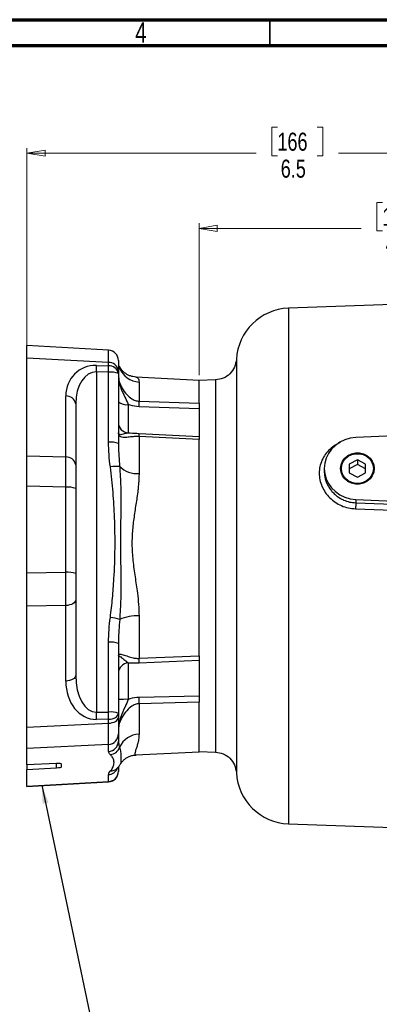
# Model space of a CAD drawing. Header units: inches. Extents: x 0.6 to 16.3, y 0.2 to 11.5.
# Tile 12 of 18: x 8.5 to 11.3, y 4 to 11.5. Entities that reach past the tile are written whole.
import ezdxf

# ---------------------------------------------------------------- set-up
doc = ezdxf.new("R2010")
doc.units = ezdxf.units.IN
doc.header["$MEASUREMENT"] = 0
doc.styles.add('SLDTEXTSTYLE0', font='TXT', dxfattribs={"width": 0.75})
doc.dimstyles.new('SLDDIMSTYLE0', dxfattribs={"dimtxt": 0.137795, "dimasz": 0.14, "dimexe": 0, "dimexo": 0.0625, "dimgap": 0.034449, "dimtad": 0, "dimdec": 1, "dimlfac": 1.5, "dimrnd": 1e-09, "dimzin": 12, "dimdsep": 46, "dimtxsty": 'SLDTEXTSTYLE0', "dimblk1": 'CLOSED', "dimblk2": 'CLOSED', "dimsah": 1, "dimcen": 0.09, "dimadec": 0, "dimazin": 3, "dimtfac": 1, "dimtdec": 1, "dimtofl": 0, "dimtmove": 0, "dimatfit": 3, "dimldrblk": 'CLOSED', "dimfxl": 0, "dimfrac": 2, "dimtolj": 1, "dimtzin": 12, "dimarcsym": 0})
doc.dimstyles.new('SLDDIMSTYLE3', dxfattribs={"dimtxt": 0.137795, "dimasz": 0.14, "dimexe": 0, "dimexo": 0.0625, "dimgap": 0.034449, "dimtad": 0, "dimdec": 1, "dimlfac": 1.5, "dimrnd": 1e-09, "dimzin": 12, "dimdsep": 46, "dimtxsty": 'SLDTEXTSTYLE0', "dimblk1": 'CLOSED', "dimblk2": 'CLOSED', "dimsah": 1, "dimcen": 0.09, "dimadec": 0, "dimazin": 3, "dimtfac": 1, "dimtofl": 0, "dimtmove": 0, "dimatfit": 3, "dimldrblk": 'CLOSED', "dimfxl": 0, "dimfrac": 2, "dimtolj": 1, "dimtzin": 12, "dimarcsym": 0})
doc.dimstyles.new('SLDDIMSTYLE5', dxfattribs={"dimtxt": 0.18, "dimasz": 0.14, "dimexe": 0, "dimexo": 0.0625, "dimgap": 0, "dimtad": 0, "dimtih": 1, "dimtoh": 1, "dimdec": 0, "dimrnd": 1e-09, "dimzin": 0, "dimdsep": 46, "dimtxsty": 'Standard', "dimsah": 1, "dimcen": 0.09, "dimadec": 0, "dimazin": 0, "dimtfac": 0.14, "dimtdec": 0, "dimtofl": 0, "dimtmove": 0, "dimatfit": 3, "dimfxl": 0, "dimfrac": 2, "dimtolj": 1, "dimtzin": 0, "dimarcsym": 0})

# ---------------------------------------------------------------- blocks, each defined once
blk = doc.blocks.new('_Closed')
at = {"color": 0, "linetype": 'ByBlock', "lineweight": -2}
for p, q in [((-1, 0.166667), (0, 0)), ((-1, 0.166667), (-1, -0.166667)), ((0, 0), (-1, -0.166667)), ((0, 0), (-1, 0))]:
    blk.add_line(p, q, dxfattribs=at)
blk = doc.blocks.new('_D_9')
at = {"color": 7, "linetype": 'Continuous', "lineweight": 0}
for p, q in [((11.2954, 10.0993), (11.2534, 10.0993)), ((11.2534, 10.0993), (11.2534, 9.8806)), ((11.6008, 10.0993), (11.6428, 10.0993)), ((11.6428, 10.0993), (11.6428, 9.8806)), ((9.8921, 8.7782), (9.8921, 9.9402)), ((9.8921, 9.9008), (11.1326, 9.9008)), ((11.2534, 9.8806), (11.2954, 9.8806)), ((11.6428, 9.8806), (11.6008, 9.8806)), ((12.9374, 9.9008), (11.7637, 9.9008))]:
    blk.add_line(p, q, dxfattribs=at)
at = {"color": 7, "linetype": 'Continuous', "lineweight": 18, "xscale": 0.14, "yscale": 0.14, "rotation": 180.0000000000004}
blk.add_blockref('_Closed', (9.8921, 9.9008), dxfattribs=at)
at = {"color": 7, "linetype": 'Continuous', "lineweight": 18, "xscale": 0.14, "yscale": 0.14}
blk.add_blockref('_Closed', (12.9374, 9.9008), dxfattribs=at)
at = {"color": 7, "linetype": 'Continuous', "lineweight": 18, "char_height": 0.1378, "attachment_point": 1, "style": 'SLDTEXTSTYLE0'}
for s, insert in [('116', (11.2954, 10.0582)), ('4.6', (11.3209, 9.852))]:
    blk.add_mtext(s, dxfattribs=dict(at, insert=insert))
blk = doc.blocks.new('_D_10')
at = {"color": 7, "linetype": 'Continuous', "lineweight": 0}
for p, q in [((10.4919, 10.6735), (10.45, 10.6735)), ((10.45, 10.6735), (10.45, 10.4547)), ((10.7974, 10.6735), (10.8394, 10.6735)), ((10.8394, 10.6735), (10.8394, 10.4547)), ((8.5754, 8.948), (8.5754, 10.5144)), ((8.5754, 10.475), (10.3291, 10.475)), ((12.9374, 10.475), (10.9602, 10.475)), ((12.9374, 10.1367), (12.9374, 10.5144)), ((10.45, 10.4547), (10.4919, 10.4547)), ((10.8394, 10.4547), (10.7974, 10.4547))]:
    blk.add_line(p, q, dxfattribs=at)
at = {"color": 7, "linetype": 'Continuous', "lineweight": 18, "xscale": 0.14, "yscale": 0.14, "rotation": 180.0000000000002}
blk.add_blockref('_Closed', (8.5754, 10.475), dxfattribs=at)
at = {"color": 7, "linetype": 'Continuous', "lineweight": 18, "xscale": 0.14, "yscale": 0.14}
blk.add_blockref('_Closed', (12.9374, 10.475), dxfattribs=at)
at = {"color": 7, "linetype": 'Continuous', "lineweight": 18, "char_height": 0.1378, "attachment_point": 1, "style": 'SLDTEXTSTYLE0'}
for s, insert in [('166', (10.4919, 10.6324)), ('6.5', (10.5174, 10.4262))]:
    blk.add_mtext(s, dxfattribs=dict(at, insert=insert))

msp = doc.modelspace()

# ---------------------------------------------------------------- linework, layer by layer
at = {"color": 7, "linetype": 'Continuous', "lineweight": 70}
for p, q in [((0.5906, 11.4961), (16.3386, 11.4961)), ((0.7874, 11.2992), (16.1417, 11.2992))]:
    msp.add_line(p, q, dxfattribs=at)
at = {"color": 7, "linetype": 'Continuous', "lineweight": 35}
msp.add_line((10.4331, 11.2992), (10.4331, 11.4961), dxfattribs=at)
at = {"color": 7, "linetype": 'Continuous', "lineweight": 25}
for p, q in [((12.9374, 9.3727), (10.5763, 9.2902)), ((9.1998, 8.9703), (8.5754, 9.0046)), ((8.5754, 8.9086), (8.5754, 9.0046)), ((9.1996, 8.8743), (8.5754, 8.9086)), ((8.5754, 8.1605), (8.5754, 8.9086)), ((9.2754, 8.8905), (9.2754, 8.815)), ((9.1067, 8.8524), (9.1996, 8.85)), ((9.1996, 8.85), (9.1996, 8.8743)), ((9.2754, 8.815), (9.2754, 8.7907)), ((9.2917, 8.8312), (9.2916, 8.8316)), ((9.1067, 8.8028), (9.1067, 6.2011)), ((9.1996, 8.8004), (9.1067, 8.8028)), ((9.1996, 8.2661), (9.1996, 8.8004)), ((9.2754, 8.7907), (9.2754, 8.2563)), ((9.8921, 8.7388), (9.41, 8.7641)), ((10.0183, 8.7419), (9.8921, 8.7374)), ((9.8921, 8.5633), (9.8921, 8.7388)), ((9.4334, 8.726), (9.4334, 8.5797)), ((8.873, 8.1528), (8.873, 8.6191)), ((8.9488, 8.5598), (8.9488, 8.0935)), ((9.3512, 8.5542), (9.3512, 8.3369)), ((9.4334, 8.5797), (9.8921, 8.5633)), ((9.8921, 8.5211), (9.4334, 8.536)), ((9.8921, 8.5633), (9.8921, 8.2877)), ((12.9374, 8.3913), (11.0908, 8.3009)), ((9.4334, 8.3336), (9.8921, 8.3104)), ((9.4334, 8.3088), (9.4334, 8.0258)), ((9.8921, 8.2853), (9.4334, 8.3088)), ((9.8921, 6.6337), (9.8921, 8.2853)), ((8.5754, 8.1605), (8.873, 8.1528)), ((8.5754, 7.9292), (8.5754, 8.1605)), ((11.1041, 8.1321), (11.0416, 8.0984)), ((11.1666, 8.0984), (11.1041, 8.1321)), ((11.1041, 8.1321), (11.1041, 8.0963)), ((8.9488, 8.0935), (8.9488, 7.9117)), ((10.8508, 8.0647), (10.8508, 8.0429)), ((11.0416, 8.0984), (11.0416, 8.0311)), ((11.1041, 8.0963), (11.0416, 8.0626)), ((11.1666, 8.0626), (11.1041, 8.0963)), ((11.1666, 8.0311), (11.1666, 8.0984)), ((11.0416, 8.0311), (11.1041, 7.9974)), ((11.1041, 7.9974), (11.1666, 8.0311)), ((8.873, 7.9215), (8.5754, 7.9292)), ((8.5754, 7.2672), (8.5754, 7.9292)), ((8.873, 7.2711), (8.873, 7.9215)), ((8.9488, 7.9117), (8.9488, 7.2613)), ((11.0901, 7.7565), (11.8828, 7.7262)), ((11.0908, 7.8286), (12.557, 7.7568)), ((11.0908, 7.8286), (11.0908, 7.8026)), ((11.0908, 7.8026), (11.8835, 7.7715)), ((8.5754, 7.2672), (8.873, 7.2711)), ((8.5754, 7.0136), (8.5754, 7.2672)), ((8.9488, 7.2613), (8.9488, 7.0621)), ((8.873, 7.0175), (8.5754, 7.0136)), ((8.5754, 6.0872), (8.5754, 7.0136)), ((8.873, 6.4401), (8.873, 7.0175)), ((8.9488, 7.0621), (8.9488, 6.4847)), ((9.4334, 6.9384), (9.4334, 6.6136)), ((9.1996, 6.2023), (9.1996, 6.7366)), ((9.2754, 6.7269), (9.2754, 6.1925)), ((9.4334, 6.6136), (9.8921, 6.6337)), ((9.8921, 6.6337), (9.8921, 6.2777)), ((9.3512, 6.5782), (9.3512, 6.2999)), ((9.8921, 6.5973), (9.4334, 6.5771)), ((9.4334, 6.3179), (9.8921, 6.3275)), ((9.8921, 6.2777), (9.4334, 6.2666)), ((9.4334, 6.2666), (9.4334, 6.0328)), ((9.8921, 5.8999), (9.8921, 6.2777)), ((9.1067, 6.2011), (9.1996, 6.2023)), ((9.2754, 6.1925), (9.2754, 6.1624)), ((8.5754, 6.0872), (9.1996, 6.1178)), ((9.1996, 6.1479), (9.1067, 6.1467)), ((9.1996, 6.1178), (9.1996, 6.1479)), ((9.2754, 6.1624), (9.2754, 6.0352)), ((8.5754, 5.9253), (8.5754, 6.0872)), ((9.2754, 6.063), (9.2754, 6.0387)), ((9.2754, 6.0352), (9.2754, 5.9812)), ((9.1996, 5.9559), (8.5754, 5.9253)), ((9.1996, 5.9019), (9.1996, 5.9559)), ((9.2754, 5.9812), (9.2759, 5.9787)), ((8.5754, 5.7993), (8.5754, 5.9253)), ((9.41, 5.8746), (9.8921, 5.8999)), ((9.8921, 5.9012), (10.0183, 5.8968)), ((8.8026, 5.8087), (8.5754, 5.7993)), ((8.5754, 5.7993), (8.5754, 5.7628)), ((8.8391, 5.7838), (8.8391, 5.8057)), ((9.2917, 5.8075), (9.2916, 5.8072)), ((8.5754, 5.7628), (8.8026, 5.777)), ((8.5754, 5.6368), (8.5754, 5.7628)), ((9.1996, 5.6711), (9.1996, 5.7251)), ((9.2754, 5.7836), (9.2754, 5.7504)), ((9.2754, 5.7504), (9.2754, 5.7482)), ((8.5754, 5.6368), (9.1996, 5.6711)), ((8.5754, 5.634), (9.1998, 5.6683)), ((8.5754, 5.634), (8.5754, 5.6368)), ((10.5763, 5.3485), (11.5862, 5.3132))]:
    msp.add_line(p, q, dxfattribs=at)
at = {"color": 8, "linetype": 'Continuous', "lineweight": 25}
for p, q in [((10.5763, 9.2902), (10.5763, 7.3193)), ((10.5763, 7.3193), (10.5763, 5.3485)), ((8.8026, 5.777), (8.8026, 5.8087))]:
    msp.add_line(p, q, dxfattribs=at)
at = {"color": 8, "linetype": 'Continuous', "lineweight": 25, "flags": 128}
msp.add_lwpolyline([(9.2754, 8.8537), (9.2803, 8.8455), (9.2848, 8.8345)], dxfattribs=at)
at = {"color": 7, "linetype": 'Continuous', "lineweight": 25, "flags": 128}
for points in [[(11.0908, 8.3009), (11.0485, 8.2955), (11.0078, 8.2835), (10.9699, 8.2653), (10.9357, 8.2414), (10.9063, 8.2125), (10.8825, 8.1794), (10.8651, 8.143), (10.8544, 8.1045), (10.8508, 8.0647), (10.8544, 8.025), (10.8651, 7.9864), (10.8825, 7.9501), (10.9063, 7.917), (10.9357, 7.8881), (10.9699, 7.8642), (11.0078, 7.846), (11.0485, 7.834), (11.0908, 7.8286)], [(10.9754, 8.0647), (10.9791, 8.0935), (10.9901, 8.1206), (11.0077, 8.1444), (11.031, 8.1637), (11.0584, 8.1771), (11.0886, 8.1841), (11.1196, 8.1841), (11.1498, 8.1771), (11.1772, 8.1637), (11.2005, 8.1444), (11.2181, 8.1206), (11.2291, 8.0935), (11.2329, 8.0647), (11.2291, 8.036), (11.2181, 8.0089), (11.2005, 7.985), (11.1772, 7.9658), (11.1498, 7.9524), (11.1196, 7.9454), (11.0886, 7.9454), (11.0584, 7.9524), (11.031, 7.9658), (11.0077, 7.985), (10.9901, 8.0089), (10.9791, 8.036), (10.9754, 8.0647)], [(11.2265, 8.0647), (11.2229, 8.0374), (11.2125, 8.0116), (11.1957, 7.989), (11.1736, 7.9707), (11.1475, 7.9579), (11.1189, 7.9513), (11.0893, 7.9513), (11.0607, 7.9579), (11.0346, 7.9707), (11.0125, 7.989), (10.9957, 8.0116), (10.9853, 8.0374), (10.9817, 8.0647), (10.9853, 8.0921), (10.9957, 8.1178), (11.0125, 8.1405), (11.0346, 8.1588), (11.0607, 8.1716), (11.0893, 8.1782), (11.1189, 8.1782), (11.1475, 8.1716), (11.1736, 8.1588), (11.1957, 8.1405), (11.2125, 8.1178), (11.2229, 8.0921), (11.2265, 8.0647)], [(8.9488, 7.0621), (8.9473, 7.0537), (8.9431, 7.0455), (8.9361, 7.038), (8.9268, 7.0313), (8.9154, 7.0258), (8.9023, 7.0215), (8.888, 7.0187), (8.873, 7.0175)], [(8.9488, 6.4847), (8.9473, 6.4762), (8.9431, 6.4681), (8.9361, 6.4606), (8.9268, 6.4539), (8.9154, 6.4484), (8.9023, 6.4441), (8.888, 6.4413), (8.873, 6.4401)], [(9.1996, 6.1479), (9.2146, 6.1492), (9.2289, 6.152), (9.242, 6.1562), (9.2535, 6.1618), (9.2628, 6.1685), (9.2697, 6.176), (9.274, 6.1841), (9.2754, 6.1925)], [(9.1996, 6.1178), (9.2146, 6.1191), (9.2289, 6.1219), (9.242, 6.1261), (9.2535, 6.1317), (9.2628, 6.1383), (9.2697, 6.1459), (9.274, 6.154), (9.2754, 6.1624)]]:
    msp.add_lwpolyline(points, dxfattribs=at)
at = {"color": 7, "linetype": 'Continuous', "lineweight": 25}
for centre, radius, start, end in [((10.5908, 8.8771), 0.4133, 92, 176.92461), ((9.1954, 8.8905), 0.08, 0, 86.398), ((8.0287, 8.8276), 1.0783, 358.68281, 1.31719), ((9.2055, 8.8038), 0.0708, 9.13768, 94.7867), ((9.2055, 8.7795), 0.0708, 9.13768, 94.7867), ((8.1216, 8.8252), 1.0783, 358.68281, 1.31719), ((9.4407, 8.892), 0.1662, 200.2452, 267.47559), ((9.2176, 8.6403), 0.1611, 68.95853, 96.40533), ((8.8789, 8.5486), 0.0708, 9.13768, 94.7867), ((9.3346, 8.6399), 0.0873, 227.3638, 281.01664), ((8.6414, 8.5578), 0.7922, 358.41756, 1.58244), ((9.3554, 8.4168), 0.08, 180.00906, 267.01039), ((9.2046, 8.3212), 0.2291, 356.89234, 3.10766), ((9.2176, 8.106), 0.1611, 68.95853, 96.40533), ((8.8789, 8.0823), 0.0708, 9.13768, 94.7867), ((9.2635, 7.7864), 0.2942, 85.79363, 99.70326), ((9.4211, 8.2225), 0.1971, 226.3738, 273.56474), ((8.8909, 7.7614), 0.1611, 68.95853, 96.40533), ((8.8909, 7.111), 0.1611, 68.95853, 96.40533), ((9.1845, 6.6427), 0.2849, 69.32298, 84.06845), ((9.4164, 6.6329), 0.306, 86.82564, 115.41716), ((9.2176, 6.5765), 0.1611, 68.95853, 96.40533), ((9.3538, 6.4998), 0.0784, 91.88696, 178.99345), ((8.8934, 6.5953), 0.5403, 358.06294, 1.93706), ((9.333, 5.6267), 0.6735, 88.44384, 94.89993), ((8.3298, 6.2923), 1.1039, 358.66832, 1.33168), ((7.804, 6.1739), 1.303, 358.80519, 1.19481), ((9.2176, 6.0422), 0.1611, 68.95853, 96.40533), ((7.8969, 6.1751), 1.303, 358.80519, 1.19481), ((9.1958, 6.0355), 0.0797, 272.772, 359.79983), ((9.4364, 5.8675), 0.1653, 91.03565, 156.44157), ((9.1958, 5.9815), 0.0797, 272.772, 359.79983), ((9.2079, 5.9585), 0.0808, 273.96439, 342.04171), ((9.1958, 5.7507), 0.0797, 272.772, 359.79983), ((9.1954, 5.7482), 0.08, 273.45195, 0), ((10.5908, 5.7615), 0.4133, 183.08865, 268)]:
    msp.add_arc(centre, radius, start, end, dxfattribs=at)
at = {"color": 8, "linetype": 'Continuous', "lineweight": 25}
for centre, radius, start, end in [((9.1956, 5.805), 0.08, 272.87423, 335.25675), ((9.2107, 5.8287), 0.0781, 272.01372, 316.1343)]:
    msp.add_arc(centre, radius, start, end, dxfattribs=at)
for centre, major_axis, start_param, end_param in [((9.1954, 8.5967), (0.0044, 0.3737), 5.550007, 6.283025), ((9.1954, 6.042), (-0.0044, 0.3737), 3.019729, 3.141753)]:
    msp.add_ellipse(centre, major_axis=major_axis, ratio=0.003705, start_param=start_param, end_param=end_param, dxfattribs=at)
at = {"color": 7, "linetype": 'Continuous', "lineweight": 25}
for centre, major_axis, ratio, start_param, end_param in [((9.1196, 8.5995), (-0.1527, 0.2102), 0.921678, 5.668152, 7.186588), ((9.1154, 8.5402), (-0.0206, 0.2624), 0.630381, 6.211369, 7.729805), ((8.8688, 7.8756), (0.0021, 0.3734), 0.010615, 4.835498, 5.548979), ((8.8688, 7.2258), (-0.001, 0.3734), 0.011638, 4.120334, 4.833816), ((9.1154, 6.5042), (0.0154, 0.3031), 0.547554, 1.663201, 3.181638), ((9.1196, 6.4596), (0.0399, 0.3114), 0.781758, 1.733237, 3.251674), ((9.1954, 6.3267), (-0.0039, 0.3736), 0.006435, 3.263901, 4.118942), ((8.7991, 5.8036), (0.04, 0.0021), 0.121536, 6.276768, 7.760298), ((8.7991, 5.7817), (0.04, 0.0021), 0.121536, 4.793239, 6.276768)]:
    msp.add_ellipse(centre, major_axis=major_axis, ratio=ratio, start_param=start_param, end_param=end_param, dxfattribs=at)
for points, knots in [([(10.178, 8.8994), (10.1747, 8.8789), (10.168, 8.838), (10.1308, 8.7869), (10.079, 8.7506), (10.0379, 8.7447), (10.0174, 8.7418)], [0, 0, 0, 0, 0.249993, 0.499985, 0.749992, 1, 1, 1, 1]), ([(9.2918, 8.8317), (9.2895, 8.8359), (9.2855, 8.8431), (9.2784, 8.8514), (9.2754, 8.8548)], [0, 0, 0, 0, 0.5873173, 1, 1, 1, 1]), ([(9.4101, 8.7642), (9.4016, 8.765), (9.3841, 8.7667), (9.3606, 8.7742), (9.3397, 8.7844), (9.3219, 8.7968), (9.3074, 8.8104), (9.2971, 8.823), (9.2936, 8.8293), (9.2923, 8.8316)], [0, 0, 0, 0, 0.131121, 0.26983, 0.411609, 0.56017, 0.720312, 0.897694, 1, 1, 1, 1]), ([(9.2754, 8.7764), (9.2754, 8.7763), (9.2754, 8.7741), (9.2755, 8.77), (9.2758, 8.762), (9.2771, 8.7439), (9.2821, 8.7158), (9.2969, 8.667), (9.3232, 8.6155), (9.3426, 8.5732), (9.3512, 8.5542)], [0, 0, 0, 0, 0.001772, 0.02629, 0.050787, 0.099627, 0.249086, 0.398777, 0.730996, 1, 1, 1, 1]), ([(9.2754, 8.7764), (9.2768, 8.7607), (9.2792, 8.7337), (9.294, 8.6959), (9.3149, 8.6577), (9.345, 8.6207), (9.382, 8.5929), (9.4126, 8.5814), (9.4283, 8.5801), (9.4334, 8.5797)], [0, 0, 0, 0, 0.176528, 0.304015, 0.431868, 0.650981, 0.829042, 0.945191, 1, 1, 1, 1]), ([(9.4334, 8.536), (9.4106, 8.5385), (9.3824, 8.5418), (9.3563, 8.5522), (9.3512, 8.5542)], [0, 0, 0, 0, 0.8070005, 1, 1, 1, 1]), ([(9.8921, 8.5633), (9.8921, 8.5583), (9.8921, 8.5476), (9.8921, 8.5302), (9.8921, 8.5211)], [0, 0, 0, 0, 0.472928, 1, 1, 1, 1]), ([(9.4334, 8.3088), (9.423, 8.309), (9.4072, 8.3094), (9.378, 8.3074), (9.345, 8.3033), (9.3151, 8.3013), (9.2941, 8.3058), (9.2793, 8.3152), (9.2768, 8.3298), (9.2754, 8.3383)], [0, 0, 0, 0, 0.112208, 0.170888, 0.348962, 0.56809, 0.693451, 0.823459, 1, 1, 1, 1]), ([(9.3512, 8.3369), (9.3436, 8.3352), (9.3251, 8.3311), (9.2989, 8.3221), (9.2831, 8.3243), (9.2776, 8.3289), (9.2759, 8.3336), (9.2755, 8.3361), (9.2754, 8.3375), (9.2754, 8.3382), (9.2754, 8.3383)], [0, 0, 0, 0, 0.239596, 0.582072, 0.733489, 0.884644, 0.941299, 0.969747, 0.998228, 1, 1, 1, 1]), ([(9.3512, 8.3369), (9.3563, 8.3367), (9.3824, 8.3357), (9.4106, 8.3345), (9.4334, 8.3336)], [0, 0, 0, 0, 0.192999, 1, 1, 1, 1]), ([(9.8921, 8.3104), (9.8921, 8.3086), (9.8921, 8.3049), (9.8921, 8.2921), (9.8921, 8.2853)], [0, 0, 0, 0, 0.472928, 1, 1, 1, 1]), ([(9.214, 8.0764), (9.2099, 8.1078), (9.2019, 8.1708), (9.2004, 8.2343), (9.1996, 8.2661)], [0, 0, 0, 0, 0.498941, 1, 1, 1, 1]), ([(9.2754, 8.2563), (9.277, 8.2048), (9.2787, 8.1459), (9.2844, 8.0871), (9.2851, 8.0798)], [0, 0, 0, 0, 0.876926, 1, 1, 1, 1]), ([(9.214, 6.9261), (9.2198, 6.9753), (9.2316, 7.0737), (9.2437, 7.2502), (9.2521, 7.4553), (9.2477, 7.6758), (9.236, 7.8831), (9.2213, 8.0119), (9.214, 8.0764)], [0, 0, 0, 0, 0.128931, 0.258077, 0.460255, 0.662953, 0.83133, 1, 1, 1, 1]), ([(9.2851, 8.0798), (9.2883, 8.0281), (9.2953, 7.9141), (9.2935, 7.7351), (9.2908, 7.5033), (9.2934, 7.2807), (9.295, 7.0686), (9.2884, 6.9624), (9.2851, 6.9093)], [0, 0, 0, 0, 0.135379, 0.298511, 0.461989, 0.730219, 0.86516, 1, 1, 1, 1]), ([(9.4334, 8.0258), (9.432, 7.9917), (9.4294, 7.9234), (9.4136, 7.817), (9.3963, 7.7088), (9.3823, 7.5985), (9.3766, 7.4824), (9.3853, 7.3611), (9.4027, 7.2366), (9.4194, 7.1247), (9.4309, 7.0252), (9.4326, 6.9673), (9.4334, 6.9384)], [0, 0, 0, 0, 0.1024152, 0.2052174, 0.3078817, 0.4081885, 0.5083878, 0.6191731, 0.7304645, 0.8415786, 0.9208141, 1, 1, 1, 1]), ([(11.0908, 7.8026), (11.0909, 7.8004), (11.0912, 7.7961), (11.0911, 7.7845), (11.0908, 7.7707), (11.0904, 7.7613), (11.0901, 7.7565)], [0, 0, 0, 0, 0.250008, 0.499996, 0.750007, 1, 1, 1, 1]), ([(9.1996, 6.7366), (9.2004, 6.7683), (9.2019, 6.8317), (9.2099, 6.8946), (9.214, 6.9261)], [0, 0, 0, 0, 0.4987175, 1, 1, 1, 1]), ([(9.2851, 6.9093), (9.2807, 6.856), (9.2758, 6.7953), (9.2755, 6.7344), (9.2754, 6.7269)], [0, 0, 0, 0, 0.8764633, 1, 1, 1, 1]), ([(9.2754, 6.6322), (9.2768, 6.637), (9.2792, 6.6452), (9.2939, 6.6456), (9.3148, 6.6408), (9.345, 6.6295), (9.382, 6.6177), (9.4126, 6.6131), (9.4283, 6.6135), (9.4334, 6.6136)], [0, 0, 0, 0, 0.1765249, 0.3014872, 0.4318788, 0.6509872, 0.8290455, 0.9451917, 1, 1, 1, 1]), ([(9.2754, 6.6322), (9.2754, 6.6322), (9.2754, 6.6323), (9.2755, 6.6325), (9.2758, 6.6328), (9.2771, 6.633), (9.2821, 6.631), (9.2969, 6.6218), (9.3232, 6.6003), (9.3426, 6.585), (9.3512, 6.5782)], [0, 0, 0, 0, 0.001772, 0.02629, 0.050787, 0.099627, 0.249086, 0.398777, 0.730996, 1, 1, 1, 1]), ([(9.8921, 6.6337), (9.8921, 6.6261), (9.8921, 6.6101), (9.8921, 6.6017), (9.8921, 6.5973)], [0, 0, 0, 0, 0.472928, 1, 1, 1, 1]), ([(9.4334, 6.5771), (9.4106, 6.5767), (9.3824, 6.5763), (9.3563, 6.5779), (9.3512, 6.5782)], [0, 0, 0, 0, 0.807001, 1, 1, 1, 1]), ([(9.8921, 6.3275), (9.8921, 6.3186), (9.8921, 6.2997), (9.8921, 6.2853), (9.8921, 6.2777)], [0, 0, 0, 0, 0.472928, 1, 1, 1, 1]), ([(9.3512, 6.2999), (9.343, 6.2808), (9.324, 6.2365), (9.2979, 6.1821), (9.2825, 6.1322), (9.2773, 6.1041), (9.2758, 6.0859), (9.2755, 6.0777), (9.2754, 6.0735), (9.2754, 6.0713), (9.2754, 6.0712)], [0, 0, 0, 0, 0.256644, 0.593211, 0.741541, 0.893787, 0.945901, 0.972052, 0.998228, 1, 1, 1, 1]), ([(9.4334, 6.2666), (9.423, 6.2654), (9.4072, 6.2634), (9.378, 6.2495), (9.345, 6.223), (9.3149, 6.1843), (9.294, 6.1461), (9.2792, 6.1095), (9.2768, 6.0853), (9.2754, 6.0712)], [0, 0, 0, 0, 0.112209, 0.17089, 0.348966, 0.568096, 0.69596, 0.823457, 1, 1, 1, 1]), ([(9.3512, 6.2999), (9.3563, 6.302), (9.3824, 6.3125), (9.4106, 6.3155), (9.4334, 6.3179)], [0, 0, 0, 0, 0.192999, 1, 1, 1, 1]), ([(9.2135, 5.8778), (9.2096, 5.8818), (9.202, 5.8896), (9.2004, 5.8978), (9.1996, 5.9019)], [0, 0, 0, 0, 0.4991965, 1, 1, 1, 1]), ([(9.2135, 5.7506), (9.2208, 5.7601), (9.2353, 5.7791), (9.2438, 5.81), (9.2401, 5.8371), (9.2292, 5.8606), (9.2187, 5.8721), (9.2135, 5.8778)], [0, 0, 0, 0, 0.215581, 0.431795, 0.715323, 0.857675, 1, 1, 1, 1]), ([(9.2922, 5.8071), (9.2932, 5.8089), (9.2967, 5.815), (9.3069, 5.8279), (9.3225, 5.8424), (9.3415, 5.8554), (9.364, 5.8658), (9.3871, 5.8727), (9.4033, 5.8737), (9.4101, 5.8741)], [0, 0, 0, 0, 0.081015, 0.275701, 0.446328, 0.603086, 0.751659, 0.896119, 1, 1, 1, 1]), ([(10.0174, 5.8968), (10.0379, 5.8938), (10.079, 5.888), (10.1308, 5.8517), (10.168, 5.8006), (10.1747, 5.7596), (10.178, 5.7392)], [0, 0, 0, 0, 0.250001, 0.500005, 0.75, 1, 1, 1, 1]), ([(9.267, 5.7745), (9.2688, 5.7761), (9.2772, 5.7837), (9.2855, 5.796), (9.2902, 5.8042), (9.2918, 5.807)], [0, 0, 0, 0, 0.143761, 0.700666, 1, 1, 1, 1]), ([(9.1996, 5.7251), (9.2004, 5.7293), (9.2019, 5.7377), (9.2096, 5.7463), (9.2135, 5.7506)], [0, 0, 0, 0, 0.498969, 1, 1, 1, 1]), ([(9.2658, 5.7733), (9.2658, 5.7732), (9.2656, 5.773), (9.2667, 5.7742), (9.2672, 5.7747)], [0, 0, 0, 0, 0.567236, 1, 1, 1, 1])]:
    msp.add_open_spline(points, degree=3, knots=knots, dxfattribs=at)
at = {"color": 8, "linetype": 'Continuous', "lineweight": 25}
for points, knots in [([(10.178, 8.8994), (10.178, 8.8993), (10.178, 8.8992), (10.178, 8.8974), (10.178, 8.8934), (10.178, 8.8869), (10.178, 8.8795), (10.178, 8.8717), (10.178, 8.8627), (10.178, 8.851), (10.178, 8.8349), (10.178, 8.8161), (10.178, 8.7973), (10.178, 8.7762), (10.178, 8.7495), (10.178, 8.712), (10.178, 8.6651), (10.178, 8.6179), (10.178, 8.5768), (10.178, 8.547), (10.178, 8.517), (10.178, 8.4813), (10.178, 8.4309), (10.178, 8.369), (10.178, 8.3003), (10.178, 8.2339), (10.178, 8.1771), (10.178, 8.1289), (10.178, 8.0906), (10.178, 8.0532), (10.178, 8.0149), (10.178, 7.9725), (10.178, 7.9131), (10.178, 7.8436), (10.178, 7.772), (10.178, 7.713), (10.178, 7.6554), (10.178, 7.5654), (10.178, 7.485), (10.178, 7.4209), (10.178, 7.4009), (10.178, 7.3809), (10.178, 7.3609), (10.178, 7.3408), (10.178, 7.3214), (10.178, 7.2953), (10.178, 7.256), (10.178, 7.2025), (10.178, 7.1469), (10.178, 7.0958), (10.178, 7.05), (10.178, 7.0048), (10.178, 6.9333), (10.178, 6.836), (10.178, 6.7011), (10.178, 6.603), (10.178, 6.5392), (10.178, 6.5195), (10.178, 6.5), (10.178, 6.4806), (10.178, 6.4614), (10.178, 6.4425), (10.178, 6.4209), (10.178, 6.3909), (10.178, 6.3499), (10.178, 6.3045), (10.178, 6.263), (10.178, 6.2301), (10.178, 6.1618), (10.178, 6.0628), (10.178, 5.9476), (10.178, 5.8791), (10.178, 5.8422), (10.178, 5.8271), (10.178, 5.8128), (10.178, 5.7988), (10.178, 5.7853), (10.178, 5.7747), (10.178, 5.7674), (10.178, 5.7618), (10.178, 5.7564), (10.178, 5.7504), (10.178, 5.745), (10.178, 5.7414), (10.178, 5.7397), (10.178, 5.739), (10.178, 5.7392), (10.178, 5.7392)], [0, 0, 0, 0, 0.006319, 0.016123, 0.028983, 0.041325, 0.051655, 0.060177, 0.06815, 0.078702, 0.091121, 0.104865, 0.116095, 0.124545, 0.139247, 0.156143, 0.175233, 0.196359, 0.207928, 0.21715, 0.225452, 0.236246, 0.249659, 0.269505, 0.287527, 0.303725, 0.319662, 0.328831, 0.337999, 0.346388, 0.354546, 0.363977, 0.374679, 0.393753, 0.408889, 0.420086, 0.430719, 0.444725, 0.475531, 0.479566, 0.483602, 0.487638, 0.491673, 0.495709, 0.499744, 0.503416, 0.511468, 0.523497, 0.53579, 0.545261, 0.554593, 0.563808, 0.573092, 0.598804, 0.624792, 0.659802, 0.664389, 0.668976, 0.673563, 0.67815, 0.682737, 0.687324, 0.691803, 0.698507, 0.709488, 0.722711, 0.733749, 0.74279, 0.749833, 0.79148, 0.833127, 0.874774, 0.884577, 0.89367, 0.901315, 0.912061, 0.922885, 0.933147, 0.940732, 0.945641, 0.95221, 0.961167, 0.972192, 0.98289, 0.99209, 0.999856, 1, 1, 1, 1]), ([(9.2848, 8.8345), (9.2808, 8.835), (9.2761, 8.8355), (9.2756, 8.8345), (9.2755, 8.8344)], [0, 0, 0, 0, 0.862011, 1, 1, 1, 1]), ([(9.2916, 8.8316), (9.2914, 8.8319), (9.2907, 8.8342), (9.2875, 8.8344), (9.2848, 8.8345)], [0, 0, 0, 0, 0.169692, 1, 1, 1, 1]), ([(9.41, 8.763), (9.4111, 8.7632), (9.4151, 8.7641), (9.4238, 8.7565), (9.4316, 8.7436), (9.4328, 8.7319), (9.4334, 8.726)], [0, 0, 0, 0, 0.1322066, 0.4899678, 0.7443885, 1, 1, 1, 1]), ([(10.0174, 8.7418), (10.0174, 8.7394), (10.0174, 8.7348), (10.0174, 8.697), (10.0174, 8.6374), (10.0174, 8.5547), (10.0174, 8.4511), (10.0174, 8.3281), (10.0174, 8.1878), (10.0174, 8.0326), (10.0174, 7.8653), (10.0174, 7.6886), (10.0174, 7.5055), (10.0174, 7.3193), (10.0174, 7.1331), (10.0174, 6.9501), (10.0174, 6.7734), (10.0174, 6.6061), (10.0174, 6.4509), (10.0174, 6.3106), (10.0174, 6.1876), (10.0174, 6.0839), (10.0174, 6.0015), (10.0174, 5.9409), (10.0174, 5.9069), (10.0174, 5.8928), (10.0174, 5.8969), (10.0174, 5.8969)], [0, 0, 0, 0, 0.041561, 0.083231, 0.124902, 0.166572, 0.208243, 0.249913, 0.291583, 0.333254, 0.374924, 0.416595, 0.458265, 0.499936, 0.541606, 0.583277, 0.624947, 0.666618, 0.708288, 0.749959, 0.791629, 0.8333, 0.87497, 0.91664, 0.958311, 0.999981, 1, 1, 1, 1]), ([(10.9727, 8.2631), (10.9597, 8.2569), (10.9305, 8.2429), (10.8917, 8.2119), (10.857, 8.1729), (10.8315, 8.1281), (10.8157, 8.0796), (10.8104, 8.0287), (10.8157, 7.9775), (10.8314, 7.9278), (10.857, 7.8814), (10.8914, 7.8401), (10.9336, 7.8056), (10.9819, 7.7793), (11.0347, 7.7616), (11.0716, 7.7582), (11.0901, 7.7565)], [0, 0, 0, 0, 0.057626, 0.130341, 0.202802, 0.275058, 0.347102, 0.419014, 0.490953, 0.562929, 0.635227, 0.707696, 0.780383, 0.853479, 0.926612, 1, 1, 1, 1]), ([(10.8508, 8.0429), (10.8511, 8.0334), (10.8519, 8.0138), (10.858, 7.9841), (10.8678, 7.9551), (10.8817, 7.927), (10.899, 7.9011), (10.9205, 7.8763), (10.9451, 7.8546), (10.9715, 7.8369), (11.0038, 7.8205), (11.0433, 7.8069), (11.0752, 7.804), (11.0908, 7.8026)], [0, 0, 0, 0, 0.079674, 0.163, 0.249757, 0.329964, 0.416641, 0.500025, 0.592409, 0.675799, 0.750197, 0.878001, 1, 1, 1, 1]), ([(9.4334, 6.0328), (9.4327, 6.019), (9.4312, 5.9915), (9.4225, 5.9568), (9.4131, 5.9275), (9.4041, 5.9028), (9.4003, 5.8849), (9.4024, 5.875), (9.4078, 5.8755), (9.41, 5.8757)], [0, 0, 0, 0, 0.138595, 0.277258, 0.418525, 0.559769, 0.725662, 0.891545, 1, 1, 1, 1]), ([(9.2759, 5.9787), (9.2771, 5.9661), (9.2787, 5.9505), (9.2838, 5.9363), (9.2848, 5.9336)], [0, 0, 0, 0, 0.80614, 1, 1, 1, 1]), ([(9.2848, 5.9336), (9.2877, 5.9214), (9.2946, 5.8927), (9.2936, 5.858), (9.2933, 5.8287), (9.2946, 5.813), (9.2923, 5.8086), (9.2917, 5.8075)], [0, 0, 0, 0, 0.17502, 0.412119, 0.649784, 0.906336, 1, 1, 1, 1])]:
    msp.add_open_spline(points, degree=3, knots=knots, dxfattribs=at)

# ---------------------------------------------------------------- texts
at = {"color": 7, "linetype": 'Continuous', "lineweight": 0, "insert": (9.4472, 11.476), "char_height": 0.1562, "attachment_point": 2, "style": 'SLDTEXTSTYLE0'}
msp.add_mtext('4', dxfattribs=at)

# ---------------------------------------------------------------- dimensions: what is measured, and where the dimension line sits
at = {"color": 7, "linetype": 'Continuous', "lineweight": 18}
for base, p1, dimstyle, picture, middle in [((12.9374, 10.475), (8.5754, 8.9086), 'SLDDIMSTYLE0', '_D_10', (10.6447, 10.475)), ((12.9374, 9.9008), (9.8921, 8.7388), 'SLDDIMSTYLE3', '_D_9', (11.4481, 9.9008))]:
    dim = msp.add_linear_dim(base=base, p1=p1, p2=(12.9374, 10.0973), dimstyle=dimstyle, dxfattribs=at)
    dim.commit()
    dim.dimension.update_dxf_attribs({"geometry": picture, "text_midpoint": middle, "dimtype": 160})

# ---------------------------------------------------------------- leaders
at = {"color": 7, "linetype": 'Continuous', "lineweight": 0}
msp.add_leader([(8.6892, 5.6431), (9.1074, 3.6512)], dimstyle='SLDDIMSTYLE5', dxfattribs=at)

doc.saveas('drawing.dxf')
